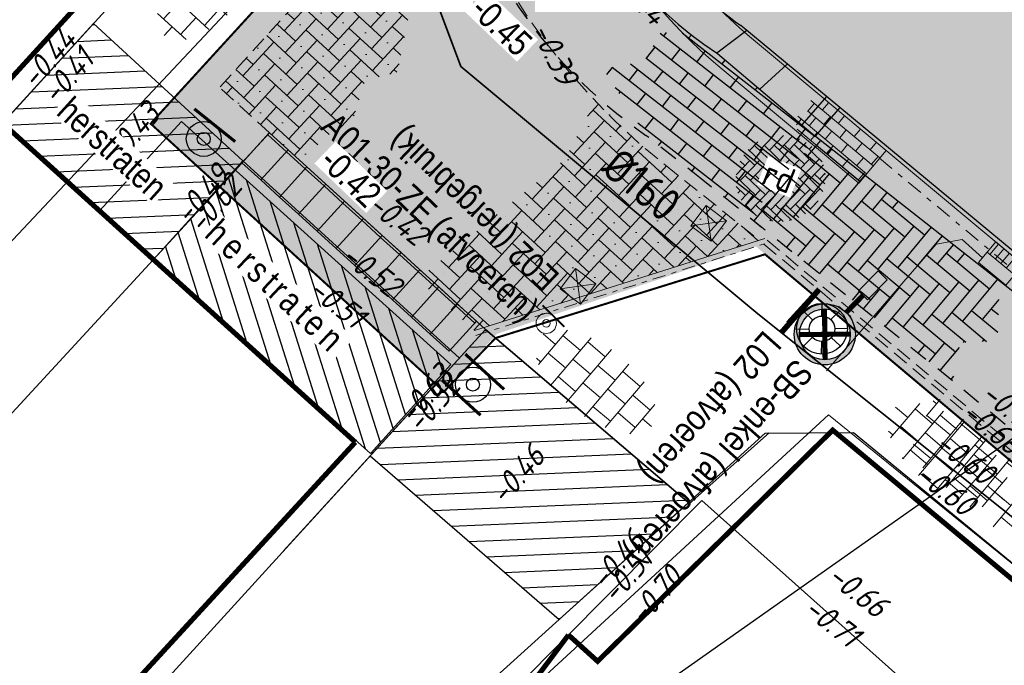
# Model space of a CAD drawing. Header units: metres. Extents: x 111546 to 149831, y 498798 to 507863.
# Tile 162 of 256: x 111831 to 111850, y 501608 to 501621. Entities that reach past the tile are written whole.
import ezdxf
from ezdxf.enums import TextEntityAlignment as Align

# ---------------------------------------------------------------- set-up
doc = ezdxf.new("R2010")
doc.units = ezdxf.units.M
for name, pattern in [('DASHDOT', [25.4, 12.7, -6.35, 0, -6.35]), ('DASHDOT2', [12.7, 6.35, -3.175, 0, -3.175]), ('DASHED', [19.05, 12.7, -6.35]), ('JIS_02_0.7', [1.35, 0.75, -0.6])]:
    doc.linetypes.add(name, pattern=pattern)
for name, color, linetype in [('0-bs-polderpijl', 3, 'Continuous'), ('0-hoogte mv-bestaand', 253, 'Continuous'), ('0-hoogte mv-nieuw', 2, 'Continuous'), ('0-werkgrens', 210, 'FENCELINE1'), ('2-bs-Streng persleiding', 252, 'RI-PERS'), ('3-nw-herstraten1', 7, 'Continuous'), ('3-NW-HV-316010+318010-Afwerken zandbed voor wegfundering en menggranulaat-opp', 20, 'Continuous'), ('3-nw-verkeersbord-op LM-aanlegtek', 200, 'Continuous'), ('3-nw-verkeersbord-paal-aanlegtek', 2, 'Continuous'), ('3-verw. bss-df', 161, 'Continuous'), ('3-vw-band-irb 80x20', 13, 'Continuous'), ('3-vw-band-ob 10x20', 53, 'JIS_02_0.7'), ('3-vw-band-trb-13-15x25', 230, 'Continuous'), ('3-vw-lichtmast- ter (ver)plaatsen-verwijderen', 200, 'Continuous'), ('3-vw-verkeersbord tekst', 3, 'JIS_02_0.7'), ('3-YY-temp', 170, 'Continuous'), ('6-OVL-nw-lichtmast', 7, 'Continuous'), ('6-OVL-nw-lichtmast nr', 2, 'Continuous'), ('BGT_G_wegdeel', 252, 'Continuous'), ('T02_RASTER', 252, 'Continuous'), ('V02_KNTOPENVERH', 252, 'Continuous'), ('V03_KNTTEGELPAD', 252, 'Continuous')]:
    doc.layers.add(name, color=color, linetype=linetype)
for name, color, linetype, lineweight in [('0-kadastrale percelen', 253, 'AI-KADASTRAAL', 9), ('2-nw-inlaat-hwa 160', 61, 'Continuous', 15), ('2-YY-kolkleiding HWA 125mm', 150, 'Continuous', 15), ('2-YY-kolkleiding HWA 160mm', 90, 'Continuous', 35), ('3-nw-arcering-rijweg', 7, 'Continuous', 13), ('3-nw-arcering-trottoir', 2, 'Continuous', 15), ('3-nw-band-irb 80x20', 2, 'Continuous', 13), ('3-nw-band-irb-BKK', 7, 'Continuous', 5), ('3-nw-band-ob 10x20', 7, 'Continuous', 13), ('3-nw-band-ob 10x20-achterkant', 7, 'DASHDOT', 13), ('3-nw-band-trb18-20x20-achterkant-stelspecie', 103, 'DASHDOT2', 15), ('3-nw-band-trb18-20x20-voorkant-stelspecie', 103, 'Continuous', 15), ('3-nw-BSS-wit-tussen tegels en asfalt fietspad', 2, 'DASHED', 13), ('3-nw-kolk trottoir', 7, 'Continuous', 13), ('3-nw-mat-arcering', 7, 'Continuous', 5), ('3-nw-materiaalscheiding-', 7, 'DASHED', 13), ('3-nw-text-20', 7, 'Continuous', 15), ('3-nw-text-20-herinrichting', 7, 'Continuous', 15), ('3-vw-object-kunststof paal', 7, 'Continuous', 13), ('3-vw-verharding', 3, 'Continuous', 15), ('3-vw-verkeersbord-paal', 7, 'Continuous', 15)]:
    doc.layers.add(name, color=color, linetype=linetype, lineweight=lineweight)
doc.layers.add('3-nw-menggranulaat', color=7, linetype='Continuous', lineweight=13, true_color=0xebebeb)
doc.styles.get("Standard").update_dxf_attribs({"font": 'isocp-ie.shx'})
doc.styles.add('veysel', font='isocp-ie.shx', dxfattribs={"height": 0.1})
doc.styles.add('Zaanstad', font='ARIALN.TTF')
doc.styles.add('Zaanstad 1-100 3.5mm', font='ARIALN.TTF', dxfattribs={"height": 0.35})
doc.styles.add('Zaanstad 1-200 2.5mm', font='ARIALN.TTF', dxfattribs={"height": 0.5})
doc.styles.add('Zaanstad 1-250 2.0mm', font='ARIALN.TTF', dxfattribs={"height": 0.5})
doc.linetypes.add('AI-KADASTRAAL', pattern='A,5.5,-2,["K",Standard,S=1.8,R=0,X=0,Y=-0.9],-2,5.5,-2,[5,NLCS.SHX,S=0.75,R=0,X=0,Y=0],-2', length=19)
doc.linetypes.add('FENCELINE1', pattern='A,6.35,-2.54,[133,ltypeshp.shx,S=2.54,R=0,X=-2.54,Y=0],-2.54,25.4', length=36.83)
doc.linetypes.add('RI-PERS', pattern='A,7,-2,["P",Standard,S=1.8,R=0,X=-0.5,Y=-0.9],-2,7,-2,[102,NLCS.SHX,S=1,R=180,X=0,Y=0],-2', length=22)

# ---------------------------------------------------------------- blocks, each defined once
blk = doc.blocks.new('Q21')
at = {"color": 0, "linetype": 'ByBlock', "lineweight": -2}
for p, q in [((-0.003, 0.25), (0.001, 0.5)), ((-0.181, 0.172), (-0.363, 0.343)), ((0.173, 0.18), (0.351, 0.353)), ((0.25, 0.008), (0.5, 0.015)), ((-0.25, -0.008), (-0.5, -0.015)), ((-0.186, -0.167), (-0.365, -0.341)), ((0.183, -0.171), (0.357, -0.336)), ((-0.01, -0.25), (-0.014, -0.5))]:
    blk.add_line(p, q, dxfattribs=at)
for radius in [0.498, 0.25]:
    blk.add_circle((0, 0), radius, dxfattribs=at)
blk = doc.blocks.new('6-OVL-LM 6.0m')
at = {"linetype": 'ByBlock', "lineweight": -2}
h = blk.add_hatch(color=0, dxfattribs=at)
h.paths.add_polyline_path([(0, 0.6, 1), (0, -0.6, 1)])
h.paths.add_polyline_path([(0, -0.5, -1), (0, 0.5, -1)], flags=16)
h.paths.add_polyline_path([(0, -0.045, -1), (0, 0.045, -1)], flags=0)
blk.add_hatch(color=0, dxfattribs=at).paths.add_polyline_path([(1.625, -0.125), (1.625, 0.125), (1.075, 0.125), (1.075, -0.125)])
at = {"color": 0, "linetype": 'ByBlock', "lineweight": -2, "const_width": 0.1}
for points in [[(-0.354, 0.354), (0.354, -0.354)], [(-0.354, -0.354), (0.354, 0.354)], [(1.075, 0), (0.6, 0)]]:
    blk.add_lwpolyline(points, dxfattribs=at)
at = {"color": 0, "linetype": 'ByBlock', "lineweight": -2}
blk.add_lwpolyline([(1.075, -0.125), (1.625, -0.125), (1.625, 0.125), (1.075, 0.125)], close=True, dxfattribs=at)
for radius in [0.6, 0.5, 0.0451]:
    blk.add_circle((0, 0), radius, dxfattribs=at)
at = {"layer": '6-OVL-nw-lichtmast nr', "linetype": 'ByBlock', "lineweight": -2, "style": 'Zaanstad'}
blk.add_attdef('MAST', (1.861, 0.289), '', height=0.4, dxfattribs=at)
at = {"layer": '6-OVL-nw-lichtmast nr', "linetype": 'ByBlock', "lineweight": -2, "style": 'Zaanstad', "flags": 1}
blk.add_attdef('STRAAT', (1.861, -0.68), '', height=0.4, dxfattribs=at)
blk = doc.blocks.new('tgls')
at = {"linetype": 'Continuous'}
for p, q in [((-1.018, -0.663), (-1.018, 0.575)), ((-0.418, -0.668), (-0.418, 0.573)), ((0.182, -0.673), (0.182, 0.57)), ((0.782, -0.678), (0.782, 0.568)), ((-1.018, 0.329), (-1.552, 0.329)), ((0.182, 0.329), (-0.418, 0.329)), ((1.218, 0.329), (0.782, 0.329)), ((-1.618, 0.029), (-1.635, 0.029)), ((-1.618, -0.658), (-1.618, 0.09)), ((-0.418, 0.029), (-1.018, 0.029)), ((0.782, 0.029), (0.182, 0.029)), ((-1.018, -0.271), (-1.618, -0.271)), ((0.182, -0.271), (-0.418, -0.271)), ((1.382, -0.271), (0.782, -0.271)), ((1.382, -0.682), (1.382, -0.248)), ((-1.618, -0.571), (-1.803, -0.571)), ((-0.418, -0.571), (-1.018, -0.571)), ((0.782, -0.571), (0.182, -0.571)), ((1.473, -0.571), (1.382, -0.571))]:
    blk.add_line(p, q, dxfattribs=at)
blk = doc.blocks.new('3-PAAL KUNSTSTOF')
for p, q in [((-0.3, 0.225), (0.2, -0.275)), ((0.2, 0.225), (-0.3, -0.275))]:
    blk.add_line(p, q)
at = {"flags": 128}
blk.add_lwpolyline([(-0.3, -0.275), (0.2, -0.275), (0.2, 0.225), (-0.3, 0.225)], close=True, dxfattribs=at)
blk = doc.blocks.new('paal_verkeersbord')
at = {"const_width": 0.035}
blk.add_lwpolyline([(-0.3, -0.2), (0.3, -0.2)], dxfattribs=at)
for radius in [0.2, 0.0745]:
    blk.add_circle((0, 0), radius)
blk = doc.blocks.new('straatkolk_M')
at = {"linetype": 'Continuous'}
for p, q in [((-0.404, 0.475), (-0.569, -0.255)), ((0.569, 0.255), (-0.404, 0.475)), ((0.569, 0.255), (0.404, -0.475)), ((0.404, -0.475), (-0.569, -0.255))]:
    blk.add_line(p, q, dxfattribs=at)
blk = doc.blocks.new('*U420')
blk.add_line((0.225, 0), (-0.225, 0))
for points in [[(-0.28, -0.262), (-0.28, 0)], [(0, -0.262), (0, 0)], [(-0.14, -0.262), (-0.14, 0)], [(0.14, -0.262), (0.14, 0)], [(0.28, -0.262), (0.28, 0)], [(0.349, -0.262), (-0.349, -0.262)]]:
    blk.add_lwpolyline(points)
at = {"xscale": -0.7000000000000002, "yscale": 0.7000000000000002, "zscale": 0.7000000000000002, "rotation": 347.2593789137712}
blk.add_blockref('straatkolk_M', (0, -0.262), dxfattribs=at)
at = {"linetype": 'DASHDOT', "lineweight": 5, "width": 0.665014}
blk.add_text('tk', height=0.3703, rotation=179.9746, dxfattribs=at).set_placement((0.214, 0.438))

msp = doc.modelspace()

# ---------------------------------------------------------------- hatches: boundary and pattern name
at = {"layer": '3-nw-arcering-trottoir'}
h = msp.add_hatch(dxfattribs=at)
h.set_pattern_fill('AVH-TEGEL_300X300_HALFST', color=256, scale=1.5, angle=207.24832, style=0, pattern_type=2)
h.set_pattern_definition([(227.27180236, (397005.2788, 80828.5016), (-0.14005390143, -0.4832286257), [0.45, -0.45]), (317.27180236, (397005.2788, 80828.5016), (0.30533457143, 0.33056134), [])])
edge = h.paths.add_edge_path()
edge.add_ellipse((111834.4779, 501621.5529), major_axis=(-0.9103, -1.0724), ratio=0.488545, start_angle=0, end_angle=360)
h = msp.add_hatch(dxfattribs=at)
h.set_pattern_fill('AVH-TEGEL_300X300_HALFST', color=256, scale=1.5, angle=299.44564, style=0, pattern_type=2)
h.set_pattern_definition([(319.469117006, (521391.955, 802708.42472), (0.48824311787, -0.121423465), [0.45, -0.45]), (49.46911701, (521391.955, 802708.4247), (-0.3420251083, 0.29243601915), [])])
edge = h.paths.add_edge_path()
edge.add_ellipse((111842.0334, 501613.6897), major_axis=(1.1065, -0.8685), ratio=0.488545, start_angle=0, end_angle=360)
h = msp.add_hatch(dxfattribs=at)
h.set_pattern_fill('AVH-TEGEL_300X300_HALFST', color=256, scale=1.5, angle=299.44564, style=0, pattern_type=2)
h.set_pattern_definition([(319.469117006, (521398.87094, 802706.98658), (0.48824311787, -0.121423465), [0.45, -0.45]), (49.46911701, (521398.87094, 802706.9866), (-0.3420251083, 0.29243601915), [])])
edge = h.paths.add_edge_path()
edge.add_ellipse((111848.9493, 501612.2516), major_axis=(1.1065, -0.8685), ratio=0.488545, start_angle=0, end_angle=360)
at = {"layer": '3-nw-herstraten1', "ltscale": 0.06, "transparency": 33554687}
h = msp.add_hatch(dxfattribs=at)
h.set_pattern_fill('ANSI31', color=256, scale=0.1, angle=15)
h.set_pattern_definition([(107.58209, (111927.81417, 501846.62398), (-0.30266803, -0.09590784), [])])
h.paths.add_polyline_path([(111833.3479, 501616.0879), (111837.6107, 501612.28), (111839.189, 501614.0292), (111834.9599, 501617.8443)])
h = msp.add_hatch(dxfattribs=at)
h.set_pattern_fill('ANSI31', color=256, scale=0.1)
h.set_pattern_definition([(2.41437, (111959.13163, 501854.88205), (-0.0133751, 0.31721815), [])])
h.paths.add_polyline_path([(111837.6062, 501612.2314), (111841.3125, 501609.0143), (111843.8506, 501611.3105), (111839.8701, 501614.7141)])
at = {"layer": '3-nw-mat-arcering'}
h = msp.add_hatch(dxfattribs=at)
h.set_pattern_fill('AVH-SBS_KF_ELLEBOOG_01', color=256, scale=3, style=0, pattern_type=2)
h.set_pattern_definition([(317.41437309, (0, 0), (-0.01787267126, 0.42388744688), [0.9, -0.3]), (47.41437309, (0.44176, -0.406), (-0.01787267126, 0.42388744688), [0.9, -0.3]), (317.41437309, (0.32238, -0.09257), (-0.01787267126, 0.42388744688), [0, -1.2]), (317.41437309, (0.7552, -0.28664), (-0.01787267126, 0.42388744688), [0, -1.2])])
edge = h.paths.add_edge_path()
edge.add_line((111836.2506, 501618.0096), (111834.6466, 501619.47))
edge.add_line((111834.6466, 501619.47), (111836.7343, 501621.7629))
edge.add_arc((111831.8497, 501626.2102), 6.6059, 317.68276, 362.0751)
edge.add_line((111838.4513, 501626.4494), (111838.5827, 501626.3406))
edge.add_line((111838.5827, 501626.3406), (111838.6824, 501625.7342))
edge.add_arc((111849.7889, 501627.5617), 11.2558, 189.34415, 209.29841)
edge.add_line((111839.9729, 501622.0536), (111839.6742, 501621.2497))
edge.add_line((111839.6742, 501621.2497), (111838.3951, 501621.056))
edge.add_line((111838.3951, 501621.056), (111838.1416, 501619.772))
edge.add_line((111838.1416, 501619.772), (111837.505, 501619.6054))
edge.add_line((111837.505, 501619.6054), (111837.191, 501618.5917))
edge.add_line((111837.191, 501618.5917), (111836.7665, 501618.5389))
edge.add_line((111836.7665, 501618.5389), (111836.2506, 501618.0096))
at = {"layer": '3-nw-menggranulaat', "ltscale": 2}
h = msp.add_hatch(color=256, dxfattribs=at)
h.dxf.hatch_style = 1
edge = h.paths.add_edge_path()
edge.add_line((111875.781, 501664.6491), (111875.2341, 501663.9987))
edge.add_arc((111839.2458, 501695.2295), 47.65, 318.17829, 319.04854, ccw=False)
edge.add_arc((111853.4894, 501681.6377), 27.9793, 286.9001, 319.47063, ccw=False)
edge.add_arc((111867.1873, 501637.4768), 18.2585, 107.74291, 136.77065)
edge.add_line((111853.8838, 501649.9824), (111853.5904, 501649.6895))
edge.add_arc((111855.5844, 501647.6533), 2.85, 134.40097, 136.24691)
edge.add_line((111853.5258, 501649.6242), (111842.4815, 501638.0884))
edge.add_line((111842.4815, 501638.0884), (111840.0537, 501638.2554))
edge.add_line((111840.0537, 501638.2554), (111837.5676, 501640.5269))
edge.add_line((111837.5676, 501640.5269), (111832.0583, 501634.4969))
edge.add_line((111832.0583, 501634.4969), (111835.8977, 501630.9889))
edge.add_arc((111831.63, 501626.3181), 6.327, -42.73072, 47.58272, ccw=False)
edge.add_line((111836.2775, 501622.0249), (111833.2925, 501618.758))
edge.add_line((111833.2925, 501618.758), (111839.0538, 501613.494))
edge.add_line((111839.0538, 501613.494), (111840.0886, 501614.6264))
edge.add_line((111840.0886, 501614.6264), (111845.1796, 501616.3436))
edge.add_line((111845.1796, 501616.3436), (111852.7477, 501609.9725))
edge.add_line((111852.7477, 501609.9725), (111865.2414, 501599.58))
edge.add_line((111865.2414, 501599.58), (111872.8819, 501593.1446))
edge.add_line((111872.8819, 501593.1446), (111874.8064, 501591.5236))
edge.add_line((111874.8064, 501591.5236), (111876.4228, 501593.4107))
edge.add_line((111876.4228, 501593.4107), (111875.6753, 501594.0914))
edge.add_line((111875.6753, 501594.0914), (111869.969, 501598.9727))
edge.add_line((111869.969, 501598.9727), (111864.8434, 501603.2714))
edge.add_line((111864.8434, 501603.2714), (111860.9971, 501606.4897))
edge.add_line((111860.9971, 501606.4897), (111861.3306, 501606.8681))
edge.add_line((111861.3306, 501606.8681), (111868.0739, 501614.0876))
edge.add_line((111868.0739, 501614.0876), (111862.099, 501620.8771))
edge.add_line((111862.099, 501620.8771), (111861.8106, 501621.2173))
edge.add_arc((111862.0759, 501621.4421), 0.3477, 132.9124, 220.28073, ccw=False)
edge.add_line((111861.8392, 501621.6967), (111862.9079, 501622.645))
edge.add_arc((111863.0455, 501622.49), 0.2073, 45.33474, 131.58432, ccw=False)
edge.add_line((111863.1912, 501622.6374), (111866.9465, 501618.2306))
edge.add_line((111866.9465, 501618.2306), (111868.7897, 501619.8645))
edge.add_line((111868.7897, 501619.8645), (111866.3021, 501622.8262))
edge.add_arc((111876.0472, 501631.0112), 12.7264, 179.86332, 220.0275, ccw=False)
edge.add_arc((111882.7263, 501630.9953), 19.4055, 158.9196, 179.86332, ccw=False)
edge.add_arc((111871.6747, 501635.3333), 7.5336, 147.1997, 159.47196, ccw=False)
edge.add_line((111865.3422, 501639.4143), (111865.5814, 501639.7449))
edge.add_line((111865.5814, 501639.7449), (111881.7701, 501659.8193))
edge.add_line((111881.7701, 501659.8193), (111875.781, 501664.6491))

# ---------------------------------------------------------------- linework, layer by layer
at = {"layer": '0-kadastrale percelen', "ltscale": 0.25}
msp.add_lwpolyline([(111872.381, 501591.505), (111867.515, 501595.902), (111856.74, 501604.82), (111846.6, 501613.04), (111827.276, 501595.236)], dxfattribs=at)
at = {"layer": '0-werkgrens'}
msp.add_lwpolyline([(111832.675, 501621.279), (111829.9558, 501618.2925)], dxfattribs=at)
at = {"layer": '0-werkgrens', "ltscale": 0.1, "const_width": 0.1}
for points in [[(111841.4974, 501608.7142), (111842.0694, 501608.1966), (111846.6856, 501612.7369), (111872.1321, 501591.5722), (111893.1645, 501568.5292), (111855.4756, 501528.853), (111858.5918, 501525.9468), (111892.0218, 501563.0053), (111911.6148, 501544.9523), (111907.9631, 501540.9947), (111911.0322, 501538.0656), (111912.1349, 501539.3251), (111930.2967, 501523.1003), (111929.5103, 501522.1989), (111948.8409, 501504.2192)], [(111837.3128, 501612.5004), (111822.9331, 501596.8395), (111828.5968, 501592.1331), (111834.6841, 501599.6478), (111841.4974, 501608.7142)]]:
    msp.add_lwpolyline(points, dxfattribs=at)
at = {"layer": '2-bs-Streng persleiding', "ltscale": 0.2, "flags": 128}
msp.add_lwpolyline([(111791.91, 501578.337), (111793.619, 501580.618), (111802.148, 501573.432), (111804.842, 501573.731), (111825.042, 501594.842), (111850.33, 501612.658), (111872.59, 501636.572), (111873.637, 501639.117), (111899.895, 501667.194)], dxfattribs=at)
at = {"layer": '2-YY-kolkleiding HWA 125mm', "ltscale": 0.06, "elevation": -0.0001}
msp.add_lwpolyline([(111849.6231, 501616.1186), (111849.2272, 501616.4799), (111848.716, 501616.3904), (111846.5647, 501613.9049)], dxfattribs=at)
at = {"layer": '3-nw-band-irb 80x20'}
for points in [[(111835.9935, 501618.2436), (111835.4549, 501617.6521), (111835.0852, 501617.9887), (111835.6238, 501618.5802), (111835.9935, 501618.2436), (111835.9599, 501618.2067), (111835.5902, 501618.5433)], [(111835.9935, 501618.2436), (111835.4549, 501617.6521), (111835.0852, 501617.9887), (111835.6238, 501618.5802), (111835.9935, 501618.2436), (111835.9599, 501618.2067), (111835.5902, 501618.5433)], [(111836.3632, 501617.907), (111835.8247, 501617.3155), (111835.4549, 501617.6521), (111835.9935, 501618.2436), (111836.3632, 501617.907), (111836.3296, 501617.87), (111835.9599, 501618.2067)], [(111836.3632, 501617.907), (111835.8247, 501617.3155), (111835.4549, 501617.6521), (111835.9935, 501618.2436), (111836.3632, 501617.907), (111836.3296, 501617.87), (111835.9599, 501618.2067)], [(111838.5815, 501615.8873), (111838.0429, 501615.2958), (111837.6732, 501615.6324), (111838.2118, 501616.2239), (111838.5815, 501615.8873), (111838.5479, 501615.8503), (111838.1782, 501616.187)], [(111838.5815, 501615.8873), (111838.0429, 501615.2958), (111837.6732, 501615.6324), (111838.2118, 501616.2239), (111838.5815, 501615.8873), (111838.5479, 501615.8503), (111838.1782, 501616.187)], [(111838.9512, 501615.5507), (111838.4127, 501614.9591), (111838.0429, 501615.2958), (111838.5815, 501615.8873), (111838.9512, 501615.5507), (111838.9176, 501615.5137), (111838.5479, 501615.8503)], [(111838.9512, 501615.5507), (111838.4127, 501614.9591), (111838.0429, 501615.2958), (111838.5815, 501615.8873), (111838.9512, 501615.5507), (111838.9176, 501615.5137), (111838.5479, 501615.8503)], [(111839.321, 501615.2141), (111838.7824, 501614.6225), (111838.4127, 501614.9591), (111838.9512, 501615.5507), (111839.321, 501615.2141), (111839.2873, 501615.1771), (111838.9176, 501615.5137)], [(111839.321, 501615.2141), (111838.7824, 501614.6225), (111838.4127, 501614.9591), (111838.9512, 501615.5507), (111839.321, 501615.2141), (111839.2873, 501615.1771), (111838.9176, 501615.5137)], [(111839.6907, 501614.8775), (111839.1521, 501614.2859), (111838.7824, 501614.6225), (111839.321, 501615.2141), (111839.6907, 501614.8775), (111839.657, 501614.8405), (111839.2873, 501615.1771)]]:
    msp.add_lwpolyline(points, dxfattribs=at)
at = {"layer": '3-nw-band-irb-BKK', "ltscale": 0.05}
msp.add_lwpolyline([(111847.1954, 501617.5865), (111847.7338, 501618.2313)], dxfattribs=at)
at = {"layer": '3-nw-band-ob 10x20'}
msp.add_lwpolyline([(111839.649, 501614.6917), (111845.3553, 501616.5044)], dxfattribs=at)
at = {"layer": '3-nw-band-ob 10x20-achterkant', "ltscale": 0.02}
msp.add_lwpolyline([(111839.6793, 501614.5964), (111845.3856, 501616.4091)], dxfattribs=at)
at = {"layer": '3-nw-band-trb18-20x20-achterkant-stelspecie', "ltscale": 0.05}
msp.add_lwpolyline([(111847.6056, 501618.0778), (111850.2943, 501615.833)], dxfattribs=at)
at = {"layer": '3-nw-band-trb18-20x20-voorkant-stelspecie'}
msp.add_lwpolyline([(111847.7338, 501618.2313), (111850.4225, 501615.9865)], dxfattribs=at)
at = {"layer": '3-nw-BSS-wit-tussen tegels en asfalt fietspad', "ltscale": 0.025}
for points in [[(111845.3334, 501616.3925), (111860.7607, 501603.5119)], [(111845.3969, 501616.4697), (111860.8248, 501603.5886)]]:
    msp.add_lwpolyline(points, dxfattribs=at)
at = {"layer": '3-nw-herstraten1', "ltscale": 0.02}
msp.add_lwpolyline([(111837.6062, 501612.2314), (111841.3125, 501609.0143), (111843.8506, 501611.3105), (111839.8701, 501614.7141)], close=True, dxfattribs=at)
at = {"layer": '3-nw-materiaalscheiding-', "ltscale": 0.025}
msp.add_lwpolyline([(111841.9337, 501637.0007, 0.4379287), (111843.4031, 501617.9405, 0.4379287)], format="xyb", dxfattribs=at)
for points in [[(111837.1172, 501622.1834), (111834.6466, 501619.47)], [(111835.6238, 501618.5802), (111834.6466, 501619.47)]]:
    msp.add_lwpolyline(points, dxfattribs=at)
at = {"layer": '3-nw-verkeersbord-op LM-aanlegtek', "const_width": 0.1094}
msp.add_lwpolyline([(111845.6728, 501614.6473), (111846.4215, 501615.5043)], dxfattribs=at)
at = {"layer": '3-vw-band-irb 80x20', "ltscale": 0.03}
for q in [(111844.883, 501620.683), (111846.344, 501618.513)]:
    msp.add_line((111846.825, 501619.072), q, dxfattribs=at)
at = {"layer": '3-vw-band-irb 80x20', "ltscale": 0.01}
for points in [[(111845.0001, 501620.5859), (111844.4091, 501620.1444)], [(111845.7932, 501619.9279), (111845.2565, 501619.4316)], [(111846.5645, 501619.2881), (111846.0803, 501618.7357)]]:
    msp.add_lwpolyline(points, dxfattribs=at)
at = {"layer": '3-vw-band-irb 80x20', "ltscale": 0.03}
msp.add_lwpolyline([(111844.425, 501620.134), (111846.344, 501618.513)], dxfattribs=at)
for centre, radius, start, end in [((111848.4654, 501626.3367), 7.4026, 159.46847, 236.92019), ((111849.7741, 501627.4811), 8.3748, 206.25023, 234.26563)]:
    msp.add_arc(centre, radius, start, end, dxfattribs=at)
at = {"layer": '3-vw-band-ob 10x20', "ltscale": 0.5}
msp.add_arc((111848.6228, 501626.5823), 9.8142, 201.98021, 235.17342, dxfattribs=at)
at = {"layer": '3-vw-band-trb-13-15x25', "ltscale": 0.1}
msp.add_line((111854.135, 501613.008), (111846.825, 501619.072), dxfattribs=at)
msp.add_lwpolyline([(111846.3443, 501618.5127), (111850.678, 501615.109), (111853.751, 501612.552)], dxfattribs=at)
at = {"layer": '3-vw-verkeersbord-paal', "const_width": 0.04}
msp.add_lwpolyline([(111846.3463, 501615.4686), (111845.7857, 501614.8539)], dxfattribs=at)
at = {"layer": '3-YY-temp', "ltscale": 0.02}
msp.add_lwpolyline([(111832.2902, 501617.0449), (111837.6107, 501612.28), (111839.189, 501614.0292), (111833.9009, 501618.7997)], close=True, dxfattribs=at)
at = {"layer": 'BGT_G_wegdeel'}
msp.add_lwpolyline([(111845.436, 501612.681), (111843.871, 501611.293)], dxfattribs=at)
at = {"layer": 'T02_RASTER', "ltscale": 0.25}
msp.add_lwpolyline([(111863.6011, 501593.9494), (111844.1154, 501611.3546), (111837.7959, 501604.9811), (111835.5259, 501602.5726)], dxfattribs=at)
at = {"layer": 'V02_KNTOPENVERH'}
for points in [[(111843.871, 501611.293), (111839.868, 501614.716)], [(111839.868, 501614.716), (111843.871, 501611.293)]]:
    msp.add_lwpolyline(points, dxfattribs=at)
at = {"layer": 'V03_KNTTEGELPAD'}
for points in [[(111834.895, 501623.717), (111793.764, 501578.562), (111793.157, 501579.124)], [(111835.151, 501603.44), (111845.36, 501612.676), (111847.095, 501612.694), (111852.9617, 501607.8629)]]:
    msp.add_lwpolyline(points, dxfattribs=at)

# ---------------------------------------------------------------- block references
at = {"layer": '3-nw-kolk trottoir', "ltscale": 0.05, "rotation": 320.1407418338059}
msp.add_blockref('*U420', (111850.1545, 501616.2103, -0.0001), dxfattribs=at)
at = {"layer": '3-nw-verkeersbord-paal-aanlegtek', "xscale": 1.716311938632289, "yscale": 1.716311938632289, "zscale": 1.716311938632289}
for p, rotation in [((111834.3371, 501618.4579), 141.2427217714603), ((111839.6206, 501613.6307), 317.6780026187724), ((111839.6206, 501613.6307), 137.6780026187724)]:
    msp.add_blockref('paal_verkeersbord', p, dxfattribs=dict(at, rotation=rotation))
at = {"layer": '3-vw-lichtmast- ter (ver)plaatsen-verwijderen'}
msp.add_blockref('Q21', (111846.475, 501614.728), dxfattribs=at)
at = {"layer": '3-vw-object-kunststof paal', "rotation": 53.06021713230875}
for p in [(111844.2575, 501616.8547), (111841.6923, 501615.6143)]:
    msp.add_blockref('3-PAAL KUNSTSTOF', p, dxfattribs=at)
at = {"layer": '3-vw-verharding', "rotation": 140.1775128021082}
msp.add_blockref('tgls', (111849.4204, 501611.9328), dxfattribs=at)
at = {"layer": '3-vw-verkeersbord-paal', "rotation": 135.5267513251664}
msp.add_blockref('paal_verkeersbord', (111841.0613, 501614.8347), dxfattribs=at)
at = {"layer": '6-OVL-nw-lichtmast', "ltscale": 0.05, "rotation": 45.61051664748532}
msp.add_blockref('6-OVL-LM 6.0m', (111846.53, 501614.6189), dxfattribs=at)

# ---------------------------------------------------------------- texts
at = {"layer": '0-hoogte mv-bestaand', "style": 'veysel', "oblique": 15}
for s, rotation, p in [('-0.44', 315.01063, (111842.7044, 501621.1108)), ('-0.44', 49.17059, (111831.4488, 501619.8876)), ('-0.39', 295.83037, (111841.0262, 501620.0397)), ('-0.41', 49.17059, (111831.8245, 501619.541)), ('-0.43', 49.17059, (111833.1003, 501618.4368)), ('-0.49', 49.17059, (111834.463, 501617.2189)), ('-0.62', 49.17059, (111834.7122, 501617.026)), ('-0.42', 322.09971, (111837.9993, 501616.7152)), ('-0.52', 322.09971, (111837.49, 501615.7064)), ('-0.51', 322.09971, (111836.8164, 501615.0685)), ('-0.63', 49.17059, (111838.8474, 501613.2945)), ('-0.52', 49.17059, (111838.9986, 501613.1076)), ('-0.75', 321.96739, (111850.0509, 501612.9942)), ('-0.68', 321.96739, (111849.6689, 501612.6179)), ('-0.60', 321.96739, (111849.1434, 501612.0194)), ('-0.46', 49.17059, (111840.6546, 501611.7125)), ('-0.60', 321.96739, (111848.7609, 501611.4061)), ('-0.46', 49.17059, (111842.6193, 501610.0416)), ('-0.51', 49.17059, (111842.8037, 501609.7333)), ('-0.70', 49.17059, (111843.3669, 501609.3403)), ('-0.66', 321.96739, (111847.0387, 501609.4125)), ('-0.71', 321.96739, (111846.5355, 501608.8007))]:
    msp.add_text(s, height=0.45, rotation=rotation, dxfattribs=at).set_placement(p, align=Align.CENTER)
at = {"layer": '2-nw-inlaat-hwa 160', "style": 'veysel'}
msp.add_text('%%C160', height=0.65, rotation=320.59209, dxfattribs=at).set_placement((111842.1037, 501617.8202, 0))
at = {"layer": '3-vw-verkeersbord tekst', "char_height": 0.5, "attachment_point": 7, "line_spacing_factor": 0.63, "style": 'Zaanstad 1-100 3.5mm'}
for s, width, heights, insert, rotation in [('\\A1;A01-30-ZE (afvoeren)', 6.767743, [0], (111836.5051, 501618.5506), 316.39088), ('\\A1;E02 (hergebruik)', 4.409154, [0], (111841.4541, 501615.8929), 136.39088), ('\\A1;\\pxsm1,ql;SB-enkel (afvoeren)\\PL02 (afvoeren)', 5.413743, [2.4675], (111845.2261, 501614.8227), 228.36345)]:
    msp.add_mtext_dynamic_manual_height_columns(s, width=width, gutter_width=4.5, heights=heights, dxfattribs=dict(at, insert=insert, rotation=rotation))

# ---------------------------------------------------------------- next in the draw order: texts
at = {"layer": '3-nw-text-20-herinrichting', "ltscale": 0.05, "insert": (111845.6329, 501617.7124), "char_height": 0.5, "attachment_point": 5, "rotation": 338.47896, "style": 'veysel', "bg_fill": 3, "box_fill_scale": 1.1, "bg_fill_color": 9, "bg_fill_true_color": 13158600, "bg_fill_transparency": 0}
msp.add_mtext('\\A1;rd', dxfattribs=at)

# ---------------------------------------------------------------- next in the draw order: hatches: boundary and pattern name
at = {"layer": '3-nw-arcering-rijweg'}
h = msp.add_hatch(dxfattribs=at)
h.set_pattern_fill('AVH-BSS_DIKFORMAAT_ELLEBOOG', color=256, scale=2, angle=90, pattern_type=2)
h.set_pattern_definition([(136.23316, (111851.80806, 501644.4336), (-0.1951163, -0.0042001), [0.552, -0.276]), (46.23316, (111851.52169, 501644.13463), (-0.1951163, -0.0042001), [0.552, -0.276])])
edge = h.paths.add_edge_path()
edge.add_ellipse((111845.6603, 501617.6791), major_axis=(0.8297, 0.3028), ratio=0.9556885, start_angle=0, end_angle=360)
at = {"layer": '3-nw-mat-arcering'}
h = msp.add_hatch(dxfattribs=at)
h.set_pattern_fill('AVH-SBS_KF_ELLEBOOG_01', color=256, scale=3, style=0, pattern_type=2)
h.set_pattern_definition([(317.41437309, (420080.41752, 286215.108), (-0.01787267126, 0.42388744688), [0.9, -0.3]), (47.41437309, (420080.85928, 286214.70198), (-0.01787267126, 0.42388744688), [0.9, -0.3]), (317.41437309, (420080.7399, 286215.01543), (-0.01787267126, 0.42388744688), [0, -1.2]), (317.41437309, (420081.17273, 286214.82136), (-0.01787267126, 0.42388744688), [0, -1.2])])
h.paths.add_polyline_path([(111843.0164, 501618.258), (111843.7535, 501617.66), (111845.2423, 501616.4685), (111839.649, 501614.6917), (111838.5353, 501615.6965), (111841.422, 501618.0546), (111842.0266, 501619.1974)])

# ---------------------------------------------------------------- next in the draw order: texts
at = {"layer": '3-nw-text-20-herinrichting', "ltscale": 0.05, "insert": (111845.6329, 501617.7124), "char_height": 0.5, "attachment_point": 5, "rotation": 338.47896, "style": 'veysel', "bg_fill": 3, "box_fill_scale": 1.1, "bg_fill_color": 9, "bg_fill_true_color": 13158600, "bg_fill_transparency": 0}
msp.add_mtext('\\A1;rd', dxfattribs=at)

# ---------------------------------------------------------------- next in the draw order: hatches: boundary and pattern name
at = {"layer": '3-nw-band-irb-BKK', "ltscale": 0.02}
h = msp.add_hatch(dxfattribs=at)
h.set_pattern_fill('AR-B816', color=256, scale=0.001)
h.set_pattern_definition([(320.141, (111846.24985, 501618.42815), (0.130232, 0.15598), []), (50.141, (111846.24985, 501618.42815), (-0.02575, 0.286212), [0.2032, -0.2032])])
h.paths.add_polyline_path([(111847.7338, 501618.2313), (111846.4979, 501619.2632), (111846.1724, 501619.1975), (111846.1967, 501618.9414), (111845.9518, 501618.8939), (111845.9893, 501618.6457), (111847.2211, 501617.6172)])
at = {"layer": '3-verw. bss-df'}
h = msp.add_hatch(dxfattribs=at)
h.set_pattern_fill('AVH-BSS_DIKFORMAAT_HALFST', color=256, scale=4, angle=90, style=0, pattern_type=2)
h.set_pattern_definition([(52.054, (111846.47413, 501618.4031), (0.18267, 0.90753), [0.276, -0.276]), (142.0543, (111846.47413, 501618.4031), (-0.169716, -0.217652), [])])
h.paths.add_polyline_path([(111846.3443, 501618.5127), (111845.0544, 501616.91), (111843.018, 501618.526), (111842.1811, 501619.8349), (111842.9826, 501619.9838), (111843.3041, 501620.5467), (111843.857, 501620.5435), (111844.425, 501620.134)])
h = msp.add_hatch(dxfattribs=at)
h.set_pattern_fill('AVH-BSS_DIKFORMAAT_ELLEBOOG', color=256, scale=4, style=0, pattern_type=2)
h.set_pattern_definition([(320.2366, (111851.84943, 501614.13427), (0.388694, 0.0356245), [1.104, -0.552]), (230.2366, (111852.37903, 501614.77075), (0.388694, 0.0356245), [1.104, -0.552])])
h.paths.add_polyline_path([(111845.0593, 501616.9061), (111846.3864, 501618.4772), (111849.962, 501615.6714), (111849.9182, 501614.4898), (111849.1864, 501614.4591), (111849.039, 501613.703)])

# ---------------------------------------------------------------- next in the draw order: linework, layer by layer
at = {"layer": '0-bs-polderpijl', "color": 52, "linetype": 'Continuous'}
msp.add_lwpolyline([(111850.014, 501637.163), (111794.783, 501578.349), (111625.599, 501718.444), (111596.016, 501736.849), (111566.07, 501771.573), (111560.835, 501792.354)], dxfattribs=at)
at = {"layer": '3-nw-band-irb-BKK', "ltscale": 0.02}
for points in [[(111845.1831, 501637.271), (111843.6196, 501635.6336, 0.4338611), (111844.5123, 501619.8267), (111847.1954, 501617.5865)], [(111845.7906, 501636.6909), (111844.2272, 501635.0535, 0.4338611), (111845.0507, 501620.4715), (111847.7338, 501618.2313)]]:
    msp.add_lwpolyline(points, format="xyb", dxfattribs=at)
at = {"layer": '3-nw-materiaalscheiding-', "ltscale": 0.025}
msp.add_lwpolyline([(111843.4031, 501617.9405), (111845.2423, 501616.4685)], dxfattribs=at)
at = {"layer": '3-vw-band-ob 10x20', "ltscale": 0.5}
msp.add_lwpolyline([(111859.954, 501604.679), (111849.039, 501613.703), (111844.135, 501617.65), (111843.018, 501618.526)], dxfattribs=at)

# ---------------------------------------------------------------- next in the draw order: texts
at = {"layer": '3-nw-text-20', "ltscale": 0.05, "insert": (111835.7682, 501615.5434, 0), "char_height": 0.5, "attachment_point": 5, "rotation": 316.91135, "style": 'Zaanstad 1-250 2.0mm', "bg_fill": 3, "box_fill_scale": 1.1, "bg_fill_color": 9, "bg_fill_true_color": 13158600, "bg_fill_transparency": 0}
msp.add_mtext('\\A1;{\\T1.35;herstraten}', dxfattribs=at)

# ---------------------------------------------------------------- next in the draw order: hatches: boundary and pattern name
at = {"layer": '3-nw-herstraten1', "ltscale": 0.06, "transparency": 33554687}
h = msp.add_hatch(dxfattribs=at)
h.set_pattern_fill('ANSI31', color=256, scale=0.1)
h.set_pattern_definition([(2.41437, (111951.43064, 501860.89138), (-0.0133751, 0.31721815), [])])
h.paths.add_polyline_path([(111830.3874, 501618.7665), (111833.3479, 501616.0879), (111835.104, 501618.026), (111832.1691, 501620.7234)])

# ---------------------------------------------------------------- next in the draw order: linework, layer by layer
at = {"layer": '0-werkgrens', "ltscale": 0.1, "const_width": 0.1}
msp.add_lwpolyline([(111830.0374, 501619.0832), (111837.3128, 501612.5004)], dxfattribs=at)
at = {"layer": '2-YY-kolkleiding HWA 160mm', "ltscale": 0.06, "elevation": 0}
msp.add_lwpolyline([(111828.249, 501636.1008), (111836.0379, 501628.8187), (111839.3843, 501619.8811), (111845.2137, 501615.0237), (111865.5595, 501598.7664), (111873.5148, 501592.1153), (111885.0163, 501580.5004), (111892.5474, 501572.2688), (111894.6902, 501569.1399)], dxfattribs=at)
at = {"layer": '3-nw-band-irb 80x20'}
for points in [[(111836.733, 501617.5704), (111836.1944, 501616.9789), (111835.8247, 501617.3155), (111836.3632, 501617.907), (111836.733, 501617.5704), (111836.6993, 501617.5334), (111836.3296, 501617.87)], [(111836.733, 501617.5704), (111836.1944, 501616.9789), (111835.8247, 501617.3155), (111836.3632, 501617.907), (111836.733, 501617.5704), (111836.6993, 501617.5334), (111836.3296, 501617.87)], [(111837.1027, 501617.2338), (111836.5641, 501616.6422), (111836.1944, 501616.9789), (111836.733, 501617.5704), (111837.1027, 501617.2338), (111837.069, 501617.1968), (111836.6993, 501617.5334)], [(111837.1027, 501617.2338), (111836.5641, 501616.6422), (111836.1944, 501616.9789), (111836.733, 501617.5704), (111837.1027, 501617.2338), (111837.069, 501617.1968), (111836.6993, 501617.5334)], [(111837.4724, 501616.8972), (111836.9338, 501616.3056), (111836.5641, 501616.6422), (111837.1027, 501617.2338), (111837.4724, 501616.8972), (111837.4387, 501616.8602), (111837.069, 501617.1968)], [(111837.4724, 501616.8972), (111836.9338, 501616.3056), (111836.5641, 501616.6422), (111837.1027, 501617.2338), (111837.4724, 501616.8972), (111837.4387, 501616.8602), (111837.069, 501617.1968)], [(111837.8421, 501616.5605), (111837.3035, 501615.969), (111836.9338, 501616.3056), (111837.4724, 501616.8972), (111837.8421, 501616.5605), (111837.8084, 501616.5236), (111837.4387, 501616.8602)], [(111837.8421, 501616.5605), (111837.3035, 501615.969), (111836.9338, 501616.3056), (111837.4724, 501616.8972), (111837.8421, 501616.5605), (111837.8084, 501616.5236), (111837.4387, 501616.8602)], [(111838.2118, 501616.2239), (111837.6732, 501615.6324), (111837.3035, 501615.969), (111837.8421, 501616.5605), (111838.2118, 501616.2239), (111838.1782, 501616.187), (111837.8084, 501616.5236)], [(111838.2118, 501616.2239), (111837.6732, 501615.6324), (111837.3035, 501615.969), (111837.8421, 501616.5605), (111838.2118, 501616.2239), (111838.1782, 501616.187), (111837.8084, 501616.5236)]]:
    msp.add_lwpolyline(points, dxfattribs=at)
at = {"layer": '3-nw-herstraten1', "ltscale": 0.02}
msp.add_lwpolyline([(111830.3874, 501618.7665), (111833.3479, 501616.0879), (111835.104, 501618.026), (111832.1691, 501620.7234)], close=True, dxfattribs=at)
at = {"layer": '3-NW-HV-316010+318010-Afwerken zandbed voor wegfundering en menggranulaat-opp', "ltscale": 0.02}
msp.add_lwpolyline([(111835.8977, 501630.9889, 0.04, 0.04, -0.4158168), (111836.2775, 501622.0249, 0.04, 0.04, 0), (111833.2925, 501618.758, 0.04, 0.04, 0), (111839.0538, 501613.494, 0.04, 0.04, 0), (111840.0662, 501614.5465, 0.04, 0.04, 0), (111845.3561, 501616.1907, 0.04, 0.04, 0), (111852.7477, 501609.9725, 0.04, 0.04, 0)], format="xyseb", dxfattribs=at)
at = {"layer": 'V02_KNTOPENVERH'}
for points in [[(111787.5074, 501565.6285), (111793.2544, 501572.0325), (111801.2384, 501580.8515), (111824.2064, 501606.0665), (111830.4214, 501612.9125), (111834.6524, 501617.5035), (111835.6236, 501618.58)], [(111835.9049, 501610.3649), (111839.868, 501614.716), (111835.6238, 501618.5802)], [(111835.104, 501618.026), (111839.3556, 501614.1535)], [(111839.8696, 501614.7146), (111817.386, 501590.048), (111806.544, 501578.074)]]:
    msp.add_lwpolyline(points, dxfattribs=at)

# ---------------------------------------------------------------- next in the draw order: texts
at = {"layer": '0-hoogte mv-nieuw', "char_height": 0.5, "attachment_point": 7, "rotation": 316.20706, "style": 'Zaanstad 1-200 2.5mm', "bg_fill": 3, "box_fill_scale": 1.1, "bg_fill_color": 9, "bg_fill_true_color": 13158600, "bg_fill_transparency": 0}
for s, insert in [('\\A1;-0.45', (111839.5371, 501620.9447)), ('\\A1;-0.42', (111836.5753, 501617.9716))]:
    msp.add_mtext(s, dxfattribs=dict(at, insert=insert))
at = {"layer": '3-nw-text-20', "ltscale": 0.05, "insert": (111832.5422, 501618.2691), "char_height": 0.5, "attachment_point": 5, "rotation": 317.91085, "style": 'Zaanstad 1-250 2.0mm', "bg_fill": 3, "box_fill_scale": 1.1, "bg_fill_color": 9, "bg_fill_true_color": 13158600, "bg_fill_transparency": 0}
msp.add_mtext('\\A1;herstraten', dxfattribs=at)

# ---------------------------------------------------------------- next in the draw order: linework, layer by layer
at = {"layer": '0-werkgrens', "ltscale": 0.1}
msp.add_lwpolyline([(111834.3739, 501629.5072, 0.1, 0.1, -0.4039351), (111834.533, 501624.0148, 0.1, 0.1, 0), (111830.0374, 501619.0832, 0, 0, 0)], format="xyseb", dxfattribs=at)

doc.saveas('drawing.dxf')
